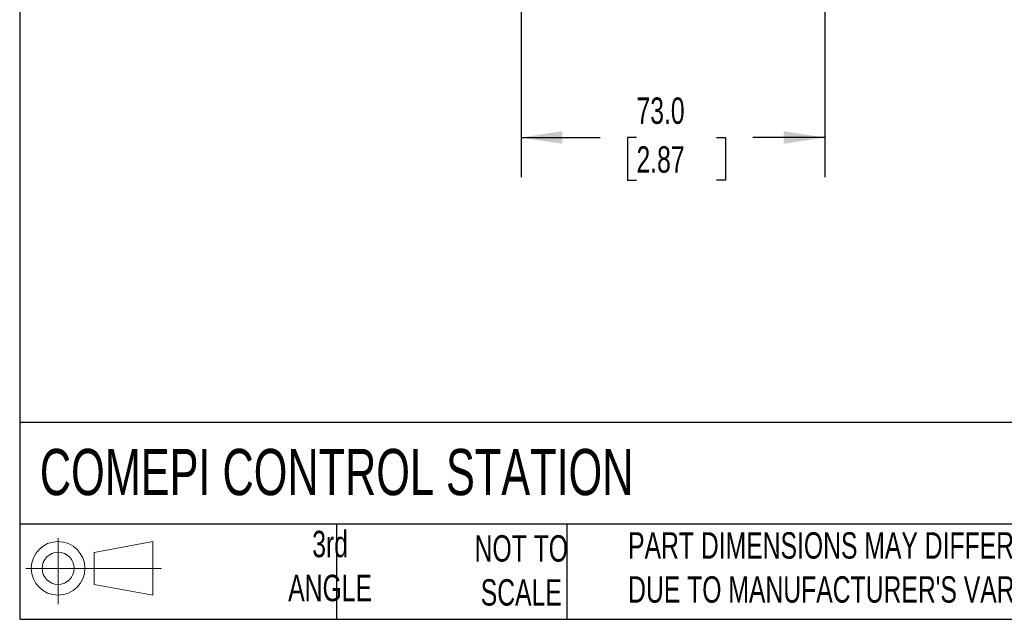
# Model space of a CAD drawing. Header units: millimetres. Extents: x 19 to 819, y 19 to 629.
# Tile 1 of 11: x 19 to 256, y 19 to 163. Entities that reach past the tile are written whole.
import ezdxf

# ---------------------------------------------------------------- set-up
doc = ezdxf.new("R2010")
doc.units = ezdxf.units.MM
doc.header["$LTSCALE"] = 3
doc.linetypes.add('SLD-Solid', pattern=[0])
doc.layers.add('DIMENSIONS', color=140, linetype='SLD-Solid', lineweight=25)
doc.layers.add('TEXT', color=140, linetype='SLD-Solid', lineweight=25)
doc.layers.add('SLD-DEFPOINTS', color=7, linetype='Continuous')
doc.styles.add('SLDTEXTSTYLE0', font='TXT', dxfattribs={"width": 0.7})
doc.dimstyles.new('SLDDIMSTYLE1', dxfattribs={"dimtxt": 6.474023, "dimasz": 9.906, "dimexe": 0, "dimexo": 0.0625, "dimgap": 1.618506, "dimtad": 0, "dimtih": 1, "dimtoh": 1, "dimrnd": 1e-09, "dimzin": 4, "dimdsep": 46, "dimtxsty": 'SLDTEXTSTYLE0', "dimsah": 1, "dimcen": 0.09, "dimadec": 0, "dimazin": 1, "dimtfac": 1, "dimtofl": 0, "dimtmove": 0, "dimatfit": 3, "dimfxl": 0, "dimfrac": 2, "dimtolj": 1, "dimtzin": 12, "dimarcsym": 0})

# ---------------------------------------------------------------- blocks, each defined once
blk = doc.blocks.new('Block11')
at = {"color": 7, "linetype": 'SLD-Solid', "lineweight": 18}
for p, q in [((7.77, 15.93), (7.77, 0)), ((16.44, 12.5), (30.53, 15.1)), ((30.53, 15.1), (30.53, 2.19)), ((16.44, 4.79), (16.44, 12.5)), ((0, 8.65), (32.62, 8.65)), ((16.44, 4.79), (30.53, 2.19))]:
    blk.add_line(p, q, dxfattribs=at)
for radius in [6.45, 3.86]:
    blk.add_circle((7.77, 8.65), radius, dxfattribs=at)
blk = doc.blocks.new('Block12')
at = {"layer": 'SLD-DEFPOINTS'}
blk.add_blockref('Block11', (0, 0), dxfattribs=at)
blk = doc.blocks.new('_D_2')
at = {"layer": 'DIMENSIONS'}
for p, q in [((139.65, 233.29), (139.65, 125.43)), ((212.65, 233.29), (212.65, 125.43)), ((139.65, 134.95), (158.6, 134.95)), ((167.37, 134.95), (165.2, 134.95)), ((165.2, 134.95), (165.2, 124.66)), ((186.61, 134.95), (188.78, 134.95)), ((188.78, 134.95), (188.78, 124.66)), ((212.65, 134.95), (195.38, 134.95)), ((165.2, 124.66), (167.37, 124.66)), ((188.78, 124.66), (186.61, 124.66))]:
    blk.add_line(p, q, dxfattribs=at)
for points in [[(139.65, 134.95), (149.56, 133.43), (149.56, 136.48)], [(212.65, 134.95), (202.74, 136.48), (202.74, 133.43)]]:
    blk.add_solid(points, dxfattribs=at)
at = {"layer": 'DIMENSIONS', "char_height": 6.35, "attachment_point": 1, "style": 'SLDTEXTSTYLE0'}
for s, insert in [('73.0', (167.37, 144.59)), ('2.87', (167.37, 132.85))]:
    blk.add_mtext(s, dxfattribs=dict(at, insert=insert))

msp = doc.modelspace()

# ---------------------------------------------------------------- linework, layer by layer
at = {"layer": 'TEXT'}
for p, q in [((19.05, 628.65), (19.05, 19.05)), ((819.15, 66.378), (19.05, 66.378)), ((819.15, 41.91), (19.05, 41.91)), ((95.25, 41.91), (95.25, 19.05)), ((150.635, 41.91), (150.635, 19.05)), ((19.05, 19.05), (819.15, 19.05))]:
    msp.add_line(p, q, dxfattribs=at)

# ---------------------------------------------------------------- block references
at = {"layer": 'SLD-DEFPOINTS'}
msp.add_blockref('Block12', (20.514, 22.662), dxfattribs=at)

# ---------------------------------------------------------------- texts
at = {"layer": 'TEXT', "style": 'SLDTEXTSTYLE0'}
for s, insert, char_height, attachment_point in [('COMEPI CONTROL STATION', (23.897, 60.032), 11.1125, 1), ('3rd^JANGLE', (93.698, 40.346), 6.35, 2), ('NOT TO^JSCALE', (139.668, 39.287), 6.35, 2), ("PART DIMENSIONS MAY DIFFER SLIGHTLY ^JDUE TO MANUFACTURER'S VARIANCES", (165.358, 39.991), 6.35, 1)]:
    msp.add_mtext(s, dxfattribs=dict(at, insert=insert, char_height=char_height, attachment_point=attachment_point))

# ---------------------------------------------------------------- dimensions: what is measured, and where the dimension line sits
at = {"layer": 'DIMENSIONS'}
dim = msp.add_linear_dim(base=(212.65, 134.952), p1=(139.65, 237.099), p2=(212.65, 237.099), angle=0, dimstyle='SLDDIMSTYLE1', dxfattribs=at)
dim.commit()
dim.dimension.update_dxf_attribs({"geometry": '_D_2', "text_midpoint": (176.991, 134.952), "dimtype": 160})

doc.saveas('drawing.dxf')
